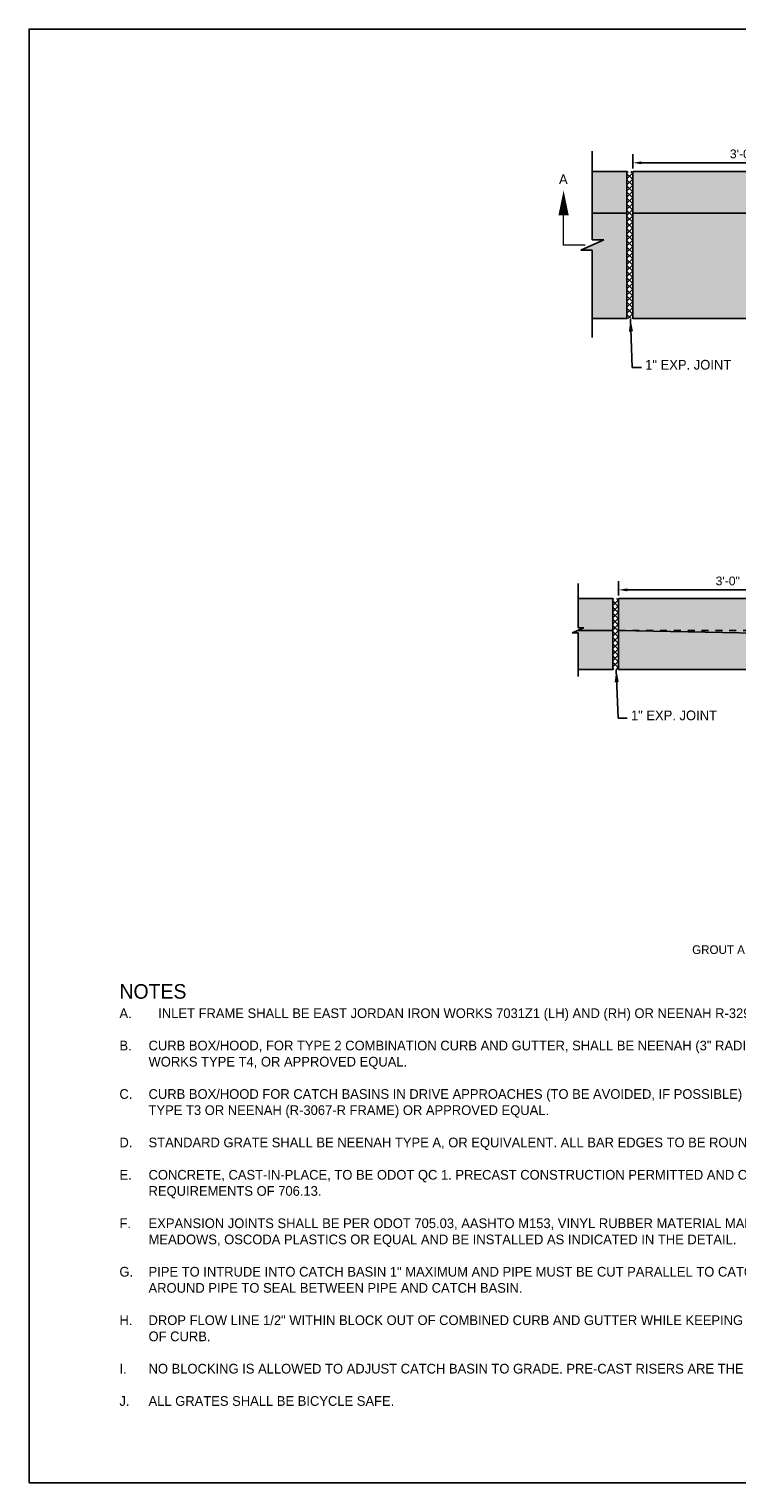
# Model space of a CAD drawing. Header units: feet. Extents: x 6 to 192, y 3 to 30.
# Tile 9 of 30: x 37 to 47, y 3 to 24. Entities that reach past the tile are written whole.
import ezdxf
from ezdxf import colors
from ezdxf.entities.mleader import LeaderData, LeaderLine
from ezdxf.math import Vec2, Vec3

# ---------------------------------------------------------------- set-up
doc = ezdxf.new("R2010")
doc.units = ezdxf.units.FT
doc.header["$MEASUREMENT"] = 0
doc.linetypes.add('B', pattern=[0.3, 0.25, -0.05])
doc.linetypes.add('F', pattern=[0.15, 0.1, -0.05])
doc.layers.add('COLUMNS', color=6, linetype='Continuous', plot=False)
for name, color, linetype in [('D-HATCH-SOLID', 255, 'Continuous'), ('D-TEXT', 9, 'Continuous'), ('DETAIL', 50, 'Continuous'), ('P-HATCH', 247, 'Continuous')]:
    doc.layers.add(name, color=color, linetype=linetype)
doc.styles.add('Slanted-Normal', font='font31.shx', dxfattribs={"height": 0.14})
doc.styles.get("Standard").update_dxf_attribs({"font": 'ARIAL_0.TTF'})
doc.dimstyles.get("Standard").update_dxf_attribs({"dimtxt": 0.18, "dimasz": 0.18, "dimexe": 0.18, "dimexo": 0.0625, "dimgap": 0.09, "dimtad": 0, "dimtih": 1, "dimtoh": 1, "dimdec": 4, "dimzin": 0, "dimdsep": 46, "dimtxsty": 'Standard', "dimcen": 0.09, "dimadec": 0, "dimazin": 0, "dimtfac": 1, "dimtdec": 4, "dimtofl": 0, "dimtmove": 0, "dimatfit": 3, "dimfxl": 1, "dimtolj": 1, "dimtzin": 0, "dimarcsym": 0})

# ---------------------------------------------------------------- blocks, each defined once
blk = doc.blocks.new('*D23')
at = {"layer": 'D-TEXT', "color": 0, "lineweight": -2, "transparency": 16777216}
for p, q in [((45.814, 22.362), (45.814, 22.569)), ((49.021, 22.362), (49.021, 22.569)), ((45.94, 22.443), (48.895, 22.443))]:
    blk.add_line(p, q, dxfattribs=at)
at = {"layer": 'D-TEXT', "color": 0, "transparency": 16777216}
for points in [[(45.94, 22.464), (45.94, 22.422), (45.814, 22.443)], [(48.895, 22.464), (48.895, 22.422), (49.021, 22.443)]]:
    blk.add_solid(points, dxfattribs=at)
at = {"layer": 'Defpoints', "color": 0, "transparency": 16777216}
for p in [(45.814, 22.318), (49.021, 22.443), (49.021, 22.318)]:
    blk.add_point(p, dxfattribs=at)
at = {"layer": 'D-TEXT', "color": 0, "transparency": 16777216, "insert": (47.392, 22.571), "char_height": 0.126, "attachment_point": 5}
blk.add_mtext('\\A1;3\'-0"', dxfattribs=at)
blk = doc.blocks.new('*D24')
at = {"layer": 'D-TEXT', "color": 0, "lineweight": -2, "transparency": 16777216}
for p, q in [((45.608, 16.192), (45.608, 16.4)), ((48.816, 16.192), (48.816, 16.4)), ((45.734, 16.274), (48.69, 16.274))]:
    blk.add_line(p, q, dxfattribs=at)
at = {"layer": 'D-TEXT', "color": 0, "transparency": 16777216}
for points in [[(45.734, 16.295), (45.734, 16.253), (45.608, 16.274)], [(48.69, 16.295), (48.69, 16.253), (48.816, 16.274)]]:
    blk.add_solid(points, dxfattribs=at)
at = {"layer": 'Defpoints', "color": 0, "transparency": 16777216}
for p in [(48.816, 16.274), (45.608, 16.149), (48.816, 16.149)]:
    blk.add_point(p, dxfattribs=at)
at = {"layer": 'D-TEXT', "color": 0, "transparency": 16777216, "insert": (47.186, 16.402), "char_height": 0.126, "attachment_point": 5}
blk.add_mtext('\\A1;3\'-0"', dxfattribs=at)
blk = doc.blocks.new('_Dot')
at = {"color": 0, "linetype": 'ByBlock', "lineweight": -2}
blk.add_line((-0.5, 0), (-1, 0), dxfattribs=at)
at = {"color": 0, "linetype": 'ByBlock', "const_width": 0.5}
blk.add_lwpolyline([(-0.25, 0, 1), (0.25, 0, 1)], format="xyb", close=True, dxfattribs=at)

msp = doc.modelspace()

# ---------------------------------------------------------------- hatches: boundary and pattern name
at = {"layer": 'D-HATCH-SOLID'}
h = msp.add_hatch(color=256, dxfattribs=at)
h.dxf.hatch_style = 1
h.paths.add_polyline_path([(45.73039, 22.318), (45.23039, 22.318), (45.23037, 21.32882), (45.39872, 21.32882), (45.06207, 21.18047), (45.23039, 21.18047), (45.23039, 20.19198), (45.73039, 20.19198)])
h = msp.add_hatch(color=256, dxfattribs=at)
h.dxf.hatch_style = 1
edge = h.paths.add_edge_path()
edge.add_arc((49.21868, 21.65436), 0.05466, 1.360219, 45.135895)
edge.add_arc((49.31827, 21.73932), 0.07655, 180.640026, 217.141894, ccw=False)
edge.add_line((49.24172, 21.73847), (49.24172, 22.28288))
edge.add_arc((49.27689, 22.28288), 0.03517, 104.437603, 180, ccw=False)
edge.add_line((49.26812, 22.31694), (49.26712, 22.318))
edge.add_line((49.26712, 22.318), (45.81373, 22.318))
edge.add_line((45.81373, 22.318), (45.81373, 20.19198))
edge.add_line((45.81373, 20.19198), (49.29925, 20.19198))
edge.add_arc((49.30599, 20.22395), 0.03268, 181.857966, 258.087864, ccw=False)
edge.add_line((49.27333, 20.2229), (49.27333, 21.65565))
h = msp.add_hatch(color=256, dxfattribs=at)
h.dxf.hatch_style = 1
h.paths.add_polyline_path([(45.5251, 16.14873), (45.0251, 16.14873), (45.02509, 15.72582), (45.10926, 15.72582), (44.94094, 15.65164), (45.0251, 15.65164), (45.0251, 15.12621), (45.5251, 15.12621)])
edge = h.paths.add_edge_path()
edge.add_arc((49.19119, 16.00615), 0.02982, 351.779413, 408.483736)
edge.add_arc((49.16631, 15.97805), 0.06736, 48.483736, 88.576115)
edge.add_line((49.16799, 16.04538), (49.15822, 16.04563))
edge.add_line((49.15822, 16.04563), (49.15822, 16.14873))
edge.add_line((49.15822, 16.14873), (45.60843, 16.14873))
edge.add_line((45.60843, 16.14873), (45.60843, 15.12621))
edge.add_line((45.60843, 15.12621), (48.7919, 15.12621))
edge.add_line((48.7919, 15.12621), (48.91858, 15.12621))
edge.add_line((48.91858, 15.12621), (48.91858, 15.15032))
edge.add_arc((48.93457, 15.15032), 0.016, 69.251496, 180, ccw=False)
edge.add_line((48.94024, 15.16528), (48.96229, 15.16536))
edge.add_line((48.96229, 15.16536), (49.17614, 15.3792))
edge.add_line((49.17614, 15.3792), (49.18728, 15.62715))
edge.add_line((49.18728, 15.62715), (49.22071, 15.62715))
edge.add_line((49.22071, 15.62715), (49.22071, 16.00189))
edge = h.paths.add_edge_path()
edge.add_line((58.89455, 16.14873), (55.34476, 16.14873))
edge.add_line((55.34476, 16.14873), (55.34476, 16.04492))
edge.add_arc((55.33667, 15.97805), 0.06736, 83.098665, 131.516264)
edge.add_arc((55.31179, 16.00615), 0.02982, 131.516264, 188.220587)
edge.add_line((55.28228, 16.00189), (55.28228, 15.62715))
edge.add_line((55.28228, 15.62715), (55.3157, 15.62715))
edge.add_line((55.3157, 15.62715), (55.32684, 15.3792))
edge.add_line((55.32684, 15.3792), (55.54069, 15.16536))
edge.add_line((55.54069, 15.16536), (55.56274, 15.16528))
edge.add_arc((55.56841, 15.15032), 0.016, 0, 110.748504, ccw=False)
edge.add_line((55.58441, 15.15032), (55.58441, 15.12621))
edge.add_line((55.58441, 15.12621), (55.7919, 15.12621))
edge.add_line((55.7919, 15.12621), (58.89455, 15.12621))
edge.add_line((58.89455, 15.12621), (58.89455, 16.14873))
h.paths.add_polyline_path([(59.47788, 15.65164), (59.56204, 15.65164), (59.39372, 15.72582), (59.47789, 15.72582), (59.47789, 16.14873), (58.97788, 16.14873), (58.97788, 15.12621), (59.47788, 15.12621)])
at = {"layer": 'P-HATCH', "linetype": 'Continuous'}
h = msp.add_hatch(dxfattribs=at)
h.set_pattern_fill('ANSI37', color=256, scale=0.5)
h.set_pattern_definition([(45, (-160.089955, 2.89264), (-0.044194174, 0.044194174), []), (135, (-160.089955, 2.89264), (-0.044194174, -0.044194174), [])])
h.paths.add_polyline_path([(45.81373, 22.318), (45.73039, 22.318), (45.73039, 20.19198), (45.81373, 20.19198)])
h = msp.add_hatch(dxfattribs=at)
h.set_pattern_fill('ANSI37', color=256, scale=0.5)
h.set_pattern_definition([(45, (-120.124964, 1.628956), (-0.044194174, 0.044194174), []), (135, (-120.124964, 1.628956), (-0.044194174, -0.044194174), [])])
h.paths.add_polyline_path([(45.5251, 16.14873), (45.60843, 16.14873), (45.60843, 15.12621), (45.5251, 15.12621)])

# ---------------------------------------------------------------- linework, layer by layer
at = {"layer": 'COLUMNS', "color": 4}
msp.add_lwpolyline([(37.09752, 3.37445), (37.09752, 24.37445), (67.59752, 24.37445), (67.59752, 3.37445)], close=True, dxfattribs=at)
at = {"layer": 'D-TEXT', "linetype": 'Continuous'}
msp.add_lwpolyline([(44.8153, 22.04463, 0, 0.15, 0), (44.8153, 21.68179, 0.15, 0.15, 0)], format="xyseb", dxfattribs=at)
at = {"layer": 'D-TEXT', "linetype": 'B'}
msp.add_lwpolyline([(44.81096, 21.70809, 0.01875, 0.01875, 0), (44.81096, 21.25464, 0.01875, 0.01875, 0), (45.12858, 21.25464, 0, 0, 0)], format="xyseb", dxfattribs=at)
at = {"layer": 'DETAIL'}
for p, q in [((45.23039, 22.61011), (45.23037, 21.32882)), ((45.39872, 21.32882), (45.06207, 21.18047)), ((45.23037, 21.32882), (45.39872, 21.32882)), ((45.06207, 21.18047), (45.23039, 21.18047)), ((45.23039, 21.18047), (45.23039, 19.91996)), ((45.0251, 16.36646), (45.02509, 15.72582)), ((45.10926, 15.72582), (44.94094, 15.65164)), ((44.94094, 15.65164), (45.0251, 15.65164)), ((45.02509, 15.72582), (45.10926, 15.72582)), ((45.0251, 15.65164), (45.0251, 15.02139))]:
    msp.add_line(p, q, dxfattribs=at)
at = {"layer": 'DETAIL', "linetype": 'Continuous'}
for points in [[(45.23039, 22.318), (45.73039, 22.318)], [(45.73039, 22.318), (45.73039, 20.19128)], [(45.81373, 22.318), (49.27509, 22.318)], [(45.81373, 22.318), (45.81373, 20.19128)], [(45.73039, 21.71739), (45.23039, 21.71739)], [(45.81373, 21.71739), (49.24494, 21.71739)], [(45.23039, 20.19198), (45.73039, 20.19198)], [(45.81373, 20.19198), (49.29925, 20.19198)], [(45.5251, 16.14873), (45.0251, 16.14873)], [(45.5251, 16.14873), (45.5251, 15.12621)], [(49.15822, 16.14873), (45.60843, 16.14873)], [(45.60843, 16.14873), (45.60843, 15.12621)], [(45.5251, 15.68873), (45.0251, 15.68873)], [(48.60846, 15.62715), (45.60843, 15.68873)], [(45.0251, 15.12621), (45.5251, 15.12621)], [(45.60843, 15.12621), (48.71108, 15.12621)]]:
    msp.add_lwpolyline(points, dxfattribs=at)
at = {"layer": 'DETAIL', "linetype": 'F', "ltscale": 0.1}
msp.add_lwpolyline([(45.60843, 15.68873), (58.89455, 15.68873)], dxfattribs=at)

# ---------------------------------------------------------------- texts
at = {"layer": 'D-TEXT', "char_height": 0.14, "attachment_point": 1, "style": 'Slanted-Normal'}
for s, insert, width in [('A', (44.74924, 22.27583), 13.501106), ('1" EXP. JOINT', (45.99353, 19.59607), 13.501106), ('{\\H1.5x;NOTES\\fArial|b1|i0|c0|p34;\\P\\pxi-3,l3,t3;}A.^IINLET FRAME SHALL BE EAST JORDAN IRON WORKS 7031Z1 (LH) AND (RH) OR NEENAH R-3295-2 OR EQUIVALENT.\\P\\pi0,l0,tz;\\P\\pi-3,l3,t3;B.^ICURB BOX/HOOD, FOR TYPE 2 COMBINATION CURB AND GUTTER, SHALL BE NEENAH (3" RADIUS) R-3067 OR EAST JORDAN IRON WORKS TYPE T4, OR APPROVED EQUAL.\\P\\pi0,l0,tz;\\P\\pi-3,l3,t3;C.^ICURB BOX/HOOD FOR CATCH BASINS IN DRIVE APPROACHES (TO BE AVOIDED, IF POSSIBLE) SHALL BE EAST JORDAN IRON WORKS TYPE T3 OR NEENAH (R-3067-R FRAME) OR APPROVED EQUAL.\\P\\pi0,l0,tz;\\P\\pi-3,l3,t3;D.^ISTANDARD GRATE SHALL BE NEENAH TYPE A, OR EQUIVALENT. ALL BAR EDGES TO BE ROUNDED 1/8" RADIUS.\\P\\pi0,l0,tz;\\P\\pi-3,l3,t3;E.^ICONCRETE, CAST-IN-PLACE, TO BE ODOT QC 1. PRECAST CONSTRUCTION PERMITTED AND CONCRETE SHALL MEET THE REQUIREMENTS OF 706.13. \\P\\pi0,l0,tz;\\P\\pi-3,l3,t3;F.^IEXPANSION JOINTS SHALL BE PER ODOT 705.03, AASHTO M153, VINYL RUBBER MATERIAL MANUFACTURED BY RIGHT/POINTE, W.R. MEADOWS, OSCODA PLASTICS OR EQUAL AND BE INSTALLED AS INDICATED IN THE DETAIL.\\P\\pi0,l0,tz;\\P\\pi-3,l3,t3;G.^IPIPE TO INTRUDE INTO CATCH BASIN 1" MAXIMUM AND PIPE MUST BE CUT PARALLEL TO CATCH BASIN. USE NON-SHRINK GROUT AROUND PIPE TO SEAL BETWEEN PIPE AND CATCH BASIN.\\P\\pi0,l0,tz;\\P\\pi-3,l3,t3;H.^IDROP FLOW LINE 1/2" WITHIN BLOCK OUT OF COMBINED CURB AND GUTTER WHILE KEEPING LIP OF GUTTER CONSISTENT WITH TOP OF CURB.\\P\\pi0,l0,tz;\\P\\pi-3,l3,t3;I.^INO BLOCKING IS ALLOWED TO ADJUST CATCH BASIN TO GRADE. PRE-CAST RISERS ARE THE ONLY METHOD THAT WILL BE ALLOWED. \\P\\pi0,l0,tz;\\P\\pi-3,l3,t3;J.^IALL GRATES SHALL BE BICYCLE SAFE. ', (38.40232, 10.5791), 12.665892)]:
    msp.add_mtext(s, dxfattribs=dict(at, insert=insert, width=width))
at = {"layer": 'D-TEXT', "insert": (45.78824, 14.53099), "char_height": 0.14, "width": 1.4747333, "attachment_point": 1}
msp.add_mtext('{\\Ffont31|c0;1" EXP. JOINT}', dxfattribs=at)

# ---------------------------------------------------------------- dimensions: what is measured, and where the dimension line sits
at = {"layer": 'D-TEXT'}
for base, p1, p2, picture, middle in [((49.02122, 22.44346), (45.81375, 22.318), (49.02122, 22.318), '*D23', (47.39155, 22.44346)), ((48.8159, 16.27419), (45.60843, 16.14873), (48.8159, 16.14873), '*D24', (47.18623, 16.27419))]:
    dim = msp.add_linear_dim(base=base, p1=p1, p2=p2, angle=0, text='3\'-0"', dimstyle='Standard', override={"dimscale": 0.7, "dimtad": 1, "dimtih": 0, "dimtoh": 0, "dimse1": 0, "dimse2": 0}, dxfattribs=at)
    dim.commit()
    dim.dimension.update_dxf_attribs({"geometry": picture, "text_midpoint": middle, "dimtype": 161})

# ---------------------------------------------------------------- leaders
for points in [[(45.78188, 20.18619), (45.80646, 19.48839), (45.9406, 19.48839)], [(45.57658, 15.12112), (45.60117, 14.42331), (45.73531, 14.42331)]]:
    msp.add_leader(points, dimstyle='Standard', override={"dimtxt": 0.1875}, dxfattribs=at)
ml = msp.add_multileader_mtext('Standard', dxfattribs=at)
ml.set_content('\\A1;{\\Ffont31|c0;CONTRACTOR TO PROVIDE \\PGROUT AND SHAPE BOTTOM TO DRAIN}', color=256)
ml.set_leader_properties(color=256, linetype='ByLayer', lineweight=-1)
ml.set_arrow_properties(name='DOT')
ml.build(insert=Vec2(0, 0))
ml.multileader.update_dxf_attribs({"dogleg_length": 0.14, "arrow_head_size": 0.14})
ctx = ml.context
ctx.base_point, ctx.char_height, ctx.arrow_head_size, ctx.landing_gap_size, ctx.plane_origin = Vec3(46.3512, 11.28512), 0.125, 0.14, 0.07, Vec3(49.81551, 11.90709)
ctx.text_align_type = 2
notes = []
notes.append((ctx, [(1, (1, 1, 0), (50.10441, 11.28512), (-1, 0), 0.14, [(0, [(50.22251, 12.33464)], 0, [])])]))
ctx.mtext.insert, ctx.mtext.alignment, ctx.mtext.flow_direction = Vec3(49.89441, 11.34762), 3, 5
for ctx, leaders in notes:
    for number, flags, end, landing, length, lines in leaders:
        leader = LeaderData()
        leader.index, (leader.has_last_leader_line, leader.has_dogleg_vector, leader.attachment_direction) = number, flags
        leader.last_leader_point, leader.dogleg_vector, leader.dogleg_length = Vec3(end), Vec3(landing), length
        for number, points, colour, breaks in lines:
            line = LeaderLine()
            line.index, line.vertices, line.color, line.breaks = number, Vec3.list(points), colors.encode_raw_color(colour), breaks
            leader.lines.append(line)
        ctx.leaders.append(leader)

doc.saveas('drawing.dxf')
